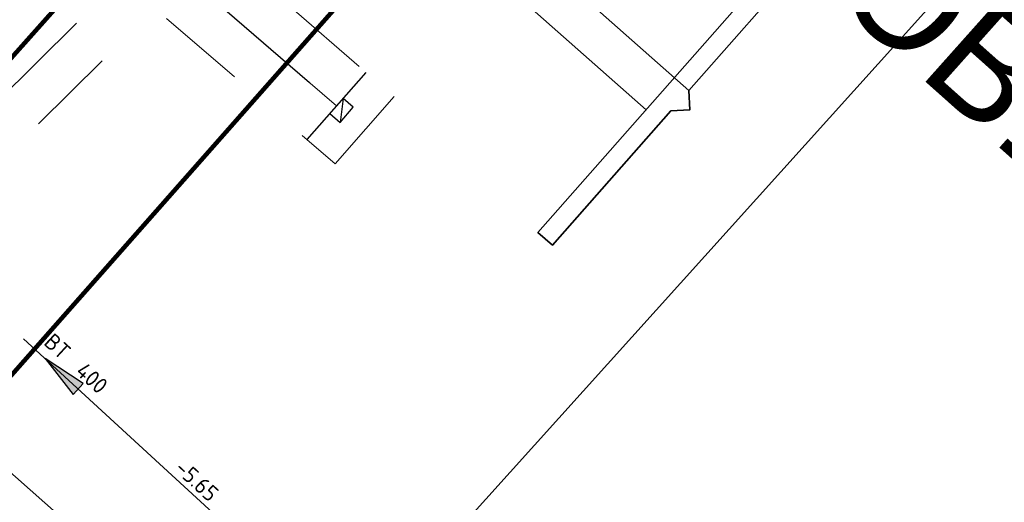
# Model space of a CAD drawing. Header units: metres. Extents: x 113080 to 114329, y 482672 to 483852.
# Tile 22 of 55: x 113652 to 113674, y 483306 to 483316. Entities that reach past the tile are written whole.
import ezdxf
from ezdxf.enums import TextEntityAlignment as Align

# ---------------------------------------------------------------- set-up
doc = ezdxf.new("R2018")
doc.units = ezdxf.units.M
for name, pattern in [('RI-GWA', [18.45, 6, -1.8, 1.75, -1.8, 1.75, -1.8, 1.75, -1.8]), ('RI-HWA_KOLKAANSLUITING', [4.3, 2.5, -1.8]), ('VH-LEICON-V', [27, 15, -2, 1, -2, 2, -2, 1, -2]), ('VW-1-1_STREEP', [2, 1, -1]), ('XX-HIDDEN', [4, 2, -2])]:
    doc.linetypes.add(name, pattern=pattern)
for name, color, linetype, lineweight in [('B-WE-IE-MEUBILAIR_WEGMEUBILAIR_VERKEERSBORD-S', 252, 'Continuous', 25), ('B-WE-RI-GWA_STROOMRICHTING-S', 252, 'Continuous', 25), ('B-WE-RI-GWA_TRANSPORTLEIDING-G', 252, 'RI-GWA', 18), ('B-WE-RI-HWA_KOLK-S', 252, 'Continuous', 25), ('B-WE-VW-MARKERING_LANGS_STREEP_11_010-G', 252, 'VW-1-1_STREEP', 13), ('N-WE-KW-KUNSTWERK_BRUG-G', 7, 'Continuous', 35), ('N-WE-VH-KANTOPSLUITING_VOORKANTBAND-G', 50, 'Continuous', 25), ('N-WE-VW-MARKERING_LANGS_STREEP_11_010-G', 7, 'VW-1-1_STREEP', 13), ('V-WE-VH-KANTOPSLUITING_LEICONBLOK-G', 130, 'VH-LEICON-V', 18), ('V-WE-VH-MATERIAALGRENS-G', 7, 'XX-HIDDEN', 18), ('V-WE-VW-MARKERING_LANGS_STREEP_11_010-G', 7, 'VW-1-1_STREEP-V', 13), ('X-XX-AL-WERKGRENS-G', 7, 'XX-WERKGRENS', 25)]:
    doc.layers.add(name, color=color, linetype=linetype, lineweight=lineweight)
for name, color, linetype, lineweight, true_color in [('N-WE-RI-GWA_TRANSPORTLEIDING-G', 30, 'RI-GWA', 35, 0xff7f00), ('N-WE-RI-HWA_KOLKAANSLUITING-G', 150, 'RI-HWA_KOLKAANSLUITING', 25, 0x007fff), ('V-WE-RI-HWA_KOLKAANSLUITING-G', 150, 'RI-HWA_KOLKAANSLUITING-V', 18, 0x007fff)]:
    doc.layers.add(name, color=color, linetype=linetype, lineweight=lineweight, true_color=true_color)
doc.styles.add('NLCS-ISO', font='NLCS-ISO.ttf')
doc.styles.get("Standard").update_dxf_attribs({"font": 'NLCS-ISO.ttf'})
doc.linetypes.add('RI-HWA_KOLKAANSLUITING-V', pattern='A,1.25,[24,NLCS.SHX,S=0.5,R=0,X=0,Y=0],1.25,-1.8,1.8,-1.8,1.8,-1.8,1.8,-1.8', length=15.1)
doc.linetypes.add('VW-1-1_STREEP-V', pattern='A,1,-1,1,-1,0.5,[24,NLCS.SHX,S=0.5,R=0,X=0,Y=0],0.5,-1', length=6)
doc.linetypes.add('XX-WERKGRENS', pattern='A,0,[137,NLCS.SHX,S=0.5,R=0,X=0,Y=0],-30', length=30)

# ---------------------------------------------------------------- blocks, each defined once
blk = doc.blocks.new('*U147')
at = {"ltscale": 0.1}
blk.add_hatch(color=256, dxfattribs=at).paths.add_polyline_path([(-2.5, 0), (2.5, -0.83), (2.5, 0.83)])
at = {"ltscale": 0.1, "flags": 128}
blk.add_lwpolyline([(-2.5, 0), (2.5, -0.83), (2.5, 0.83)], close=True, dxfattribs=at)
at = {"ltscale": 0.1, "style": 'NLCS-ISO'}
for tag, p in [('BOBL', (-18.92, 0)), ('MAT', (-1, 0.5))]:
    blk.add_attdef(tag, text='', height=1.8, dxfattribs=at).set_placement(p, align=Align.BOTTOM_RIGHT)
for tag, p in [('DIA', (1, 0.5)), ('BOBR', (16.48, 0))]:
    blk.add_attdef(tag, text='', height=1.8, dxfattribs=at).set_placement(p, align=Align.BOTTOM_LEFT)
blk.add_attdef('JVA', text='', height=1.8, dxfattribs=at).set_placement((0, -1), align=Align.TOP_CENTER)
blk = doc.blocks.new('B-SRI-KOLK_TROTTOIR-SO')
blk.add_line((-1.125, 0), (1.125, 1.5))
at = {"flags": 128}
blk.add_lwpolyline([(-1.125, 0), (1.125, 0), (1.125, 1.5), (-1.125, 1.5)], close=True, dxfattribs=at)
blk = doc.blocks.new('B-SIE-WEG_VERKEERSBORD_PAAL-SO')
blk.add_lwpolyline([(-1, -1), (1, -1), (1, 1), (-1, 1)], close=True)
at = {"flags": 128}
blk.add_lwpolyline([(-1, 1), (0, -1), (1, 1)], close=True, dxfattribs=at)
for radius in [1, 0.171]:
    blk.add_circle((0, 0), radius)
at = {"lineweight": 30, "flags": 104}
blk.add_attdef('bordgegevens', text='', height=1.8, dxfattribs=at).set_placement((2.21, 3.21), align=Align.TOP_LEFT)

msp = doc.modelspace()

# ---------------------------------------------------------------- linework, layer by layer
at = {"layer": 'B-WE-RI-GWA_TRANSPORTLEIDING-G', "flags": 128}
msp.add_lwpolyline([(113656.4, 483305.1), (113648.9, 483312)], dxfattribs=at)
at = {"layer": 'B-WE-VW-MARKERING_LANGS_STREEP_11_010-G', "ltscale": 5, "const_width": 0.1, "flags": 128}
for points in [[(113666.534, 483325.163), (113658.524, 483316.076)], [(113657.202, 483314.576), (113648.237, 483304.406), (113647.536, 483303.557), (113638.713, 483290.895), (113633.088, 483282.259)]]:
    msp.add_lwpolyline(points, dxfattribs=at)
at = {"layer": 'N-WE-KW-KUNSTWERK_BRUG-G', "flags": 128}
for points in [[(113666.841, 483314.711), (113653.022, 483326.929)], [(113665.891, 483314.283), (113652.714, 483325.934)]]:
    msp.add_lwpolyline(points, dxfattribs=at)
msp.add_lwpolyline([(113666.841, 483314.711), (113666.868, 483314.282), (113666.439, 483314.255), (113663.794, 483311.253), (113663.471, 483311.537), (113672.712, 483322.026), (113673.035, 483321.742), (113669.887, 483318.169), (113669.914, 483317.74), (113669.485, 483317.713)], close=True, dxfattribs=at)
at = {"layer": 'N-WE-RI-GWA_TRANSPORTLEIDING-G', "flags": 128}
msp.add_lwpolyline([(113648.9, 483312), (113677.69, 483340.46)], dxfattribs=at)
at = {"layer": 'N-WE-RI-HWA_KOLKAANSLUITING-G', "flags": 128}
msp.add_lwpolyline([(113653.221, 483319.329), (113654.873, 483317.905), (113658.968, 483314.373)], dxfattribs=at)
at = {"layer": 'N-WE-VH-KANTOPSLUITING_VOORKANTBAND-G', "flags": 128}
msp.add_lwpolyline([(113658.315, 483313.615), (113659.635, 483315.118)], dxfattribs=at)
at = {"layer": 'N-WE-VW-MARKERING_LANGS_STREEP_11_010-G', "ltscale": 5, "const_width": 0.1, "flags": 128}
for points in [[(113647.952, 483311.219), (113653.641, 483317.609), (113657.227, 483321.638)], [(113658.524, 483316.076), (113657.202, 483314.576)]]:
    msp.add_lwpolyline(points, dxfattribs=at)
at = {"layer": 'V-WE-RI-HWA_KOLKAANSLUITING-G', "flags": 128}
msp.add_lwpolyline([(113658.975, 483314.367), (113653.105, 483319.429), (113649.241, 483322.849)], dxfattribs=at)
at = {"layer": 'V-WE-VH-KANTOPSLUITING_LEICONBLOK-G', "flags": 128}
msp.add_lwpolyline([(113658.942, 483313.075), (113660.258, 483314.581)], dxfattribs=at)
at = {"layer": 'V-WE-VH-MATERIAALGRENS-G', "flags": 128}
msp.add_lwpolyline([(113664.989, 483326.499), (113668.267, 483323.662), (113669.594, 483325.161), (113666.416, 483327.909), (113675.068, 483336.462), (113677.315, 483334.513), (113678.636, 483336.015), (113676.495, 483337.872), (113678.429, 483339.785), (113682.393, 483344.124), (113680.9, 483345.454), (113676.987, 483341.171), (113674.979, 483339.186), (113672.616, 483341.237), (113669.873, 483344.656), (113671.449, 483346.437), (113669.926, 483348.782), (113667.881, 483346.628), (113667.881, 483346.628), (113666.55, 483345.136), (113667.154, 483344.601), (113645.547, 483320.183), (113645.046, 483320.614), (113642.581, 483317.779), (113644.549, 483316.037), (113649.292, 483321.397), (113652.452, 483318.672), (113653.4, 483317.854), (113647.324, 483311.848), (113648.742, 483310.438), (113654.919, 483316.544), (113658.942, 483313.075), (113660.258, 483314.581), (113656.346, 483317.955), (113664.989, 483326.499)], dxfattribs=at)
at = {"layer": 'V-WE-VW-MARKERING_LANGS_STREEP_11_010-G', "ltscale": 5, "const_width": 0.1, "flags": 128}
for points in [[(113647.952, 483311.219), (113653.641, 483317.609), (113657.227, 483321.638)], [(113658.524, 483316.076), (113657.202, 483314.576)]]:
    msp.add_lwpolyline(points, dxfattribs=at)
at = {"layer": 'X-XX-AL-WERKGRENS-G', "ltscale": 0.2, "flags": 128}
msp.add_lwpolyline([(113673.167, 483354.022), (113691.379, 483337.872), (113657.896, 483300.678), (113639.685, 483316.827)], close=True, dxfattribs=at)

# ---------------------------------------------------------------- block references
at = {"layer": 'B-WE-IE-MEUBILAIR_WEGMEUBILAIR_VERKEERSBORD-S'}
ref = msp.add_blockref('B-SIE-WEG_VERKEERSBORD_PAAL-SO', (113667.116, 483323.172), dxfattribs=dict(at, xscale=0.2, yscale=0.2, zscale=0.2, rotation=318.2896731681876))
lines = msp.add_mtext('J21-OB1004-F', dxfattribs={"layer": '0', "insert": (113666.791, 483323.014), "char_height": 2.5, "attachment_point": 1, "rotation": 318.2897})
ref.add_attrib('bordgegevens', '', (113666.791, 483323.014), dxfattribs={"flags": 18}).embed_mtext(lines)
at = {"layer": 'B-WE-RI-GWA_STROOMRICHTING-S', "xscale": 0.2000000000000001, "yscale": 0.2000000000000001, "zscale": 0.2000000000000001, "rotation": 317.3859440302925}
msp.add_blockref('*U147', (113652.833, 483308.381), dxfattribs=at).add_auto_attribs({'MAT': 'BT', 'DIA': '400', 'BOBL': '-5.68', 'BOBR': '-5.65'})
at = {"layer": 'B-WE-RI-HWA_KOLK-S', "xscale": 0.2, "yscale": 0.2, "zscale": 0.2, "rotation": 228.6975894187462}
msp.add_blockref('B-SRI-KOLK_TROTTOIR-SO', (113658.975, 483314.367), dxfattribs=at)

doc.saveas('drawing.dxf')
